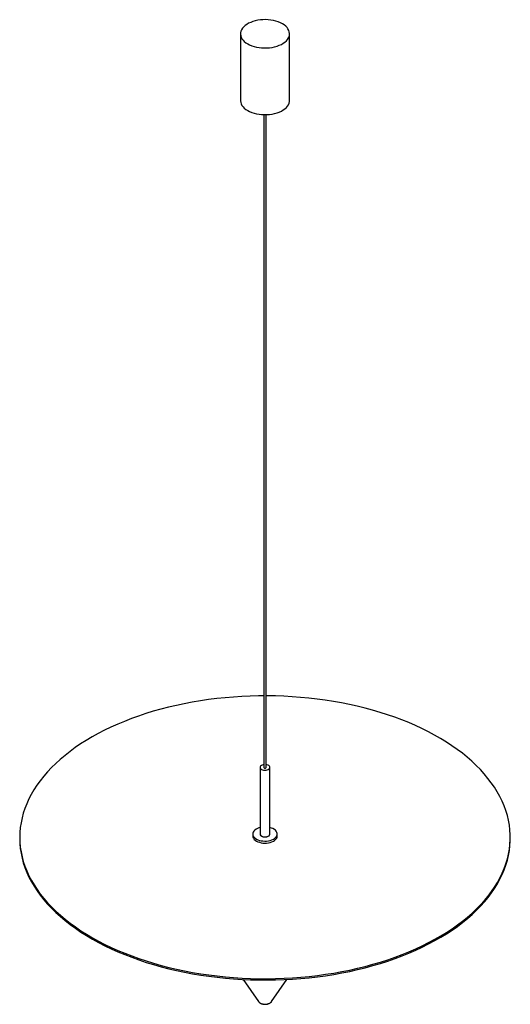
# Paper-space layout '_Isométrica' of a CAD drawing. Header units: millimetres. Extents: x -1449 to -849, y -777 to 428.
import ezdxf

# ---------------------------------------------------------------- set-up
doc = ezdxf.new("R2010")
doc.units = ezdxf.units.MM

psp = doc.layouts.new('_Isométrica')

# ---------------------------------------------------------------- linework, layer by layer
at = {"color": 7, "linetype": 'Continuous', "lineweight": 25}
for p, q in [((-1178.7, 411), (-1178.7, 329.4)), ((-1118.7, 329.4), (-1118.7, 411)), ((-1150.2, 312.1), (-1150.2, -487.2)), ((-1147.2, -487.2), (-1147.2, 312.1)), ((-1154.7, -487.2), (-1154.7, -568.8)), ((-1142.7, -568.8), (-1142.7, -487.2)), ((-1448.7, -572.7), (-1448.7, -574.4)), ((-1163.7, -568.8), (-1163.7, -571.3)), ((-1133.7, -571.3), (-1133.7, -568.8)), ((-848.7, -574.4), (-848.7, -572.7)), ((-1175.4, -746.9), (-1156.7, -773.9)), ((-1140.8, -773.9), (-1122, -746.9)), ((-1156.7, -773.9), (-1156.6, -774)), ((-1140.9, -774.1), (-1140.8, -773.9))]:
    psp.add_line(p, q, dxfattribs=at)
at = {"color": 7, "linetype": 'Continuous', "lineweight": 25, "flags": 128}
for points in [[(-1169.9, 398.8), (-1167.5, 397.5), (-1164.9, 396.4), (-1162, 395.5), (-1159.1, 394.8), (-1156, 394.2), (-1152.8, 393.9), (-1149.5, 393.7), (-1146.3, 393.8), (-1143.1, 394), (-1139.9, 394.5), (-1136.9, 395.1), (-1134, 396), (-1131.2, 397), (-1128.7, 398.1), (-1126.4, 399.5), (-1124.4, 400.9), (-1122.6, 402.5), (-1121.2, 404.2), (-1120, 406), (-1119.3, 407.8), (-1118.8, 409.6), (-1118.7, 411.5), (-1119, 413.4), (-1119.6, 415.2), (-1120.6, 417), (-1121.8, 418.7), (-1123.4, 420.4), (-1125.3, 421.9), (-1127.5, 423.3), (-1129.9, 424.5), (-1132.6, 425.6), (-1135.4, 426.6), (-1138.4, 427.3), (-1141.5, 427.8), (-1144.7, 428.2), (-1147.9, 428.4), (-1151.2, 428.3), (-1154.4, 428), (-1157.5, 427.6), (-1160.6, 426.9), (-1163.5, 426.1), (-1166.2, 425.1), (-1168.8, 423.9), (-1171, 422.6), (-1173.1, 421.1), (-1174.8, 419.6), (-1176.3, 417.9), (-1177.4, 416.1), (-1178.2, 414.3), (-1178.6, 412.4), (-1178.7, 410.6), (-1178.4, 408.7), (-1177.8, 406.9), (-1176.9, 405.1), (-1175.6, 403.3), (-1174, 401.7), (-1172.1, 400.2), (-1169.9, 398.8)], [(-1178.7, 329.4), (-1178.7, 328.9), (-1178.4, 327), (-1177.8, 325.2), (-1176.9, 323.4), (-1175.6, 321.7), (-1174, 320.1), (-1172.1, 318.5), (-1169.9, 317.1)], [(-1169.9, 317.1), (-1167.5, 315.9), (-1164.9, 314.8), (-1162, 313.9), (-1159.1, 313.1), (-1156, 312.6), (-1152.8, 312.2), (-1149.5, 312.1), (-1146.3, 312.1), (-1143.1, 312.4), (-1139.9, 312.8), (-1136.9, 313.5), (-1134, 314.3), (-1131.2, 315.3), (-1128.7, 316.5), (-1126.4, 317.8), (-1124.4, 319.3), (-1122.6, 320.9), (-1121.2, 322.5), (-1120, 324.3), (-1119.3, 326.1), (-1118.8, 328), (-1118.7, 329.4)], [(-1150.2, -399.5), (-1156.6, -399.6), (-1166.9, -399.9), (-1177.2, -400.3), (-1187.4, -401), (-1197.6, -401.8), (-1207.7, -402.9), (-1217.8, -404.2), (-1227.8, -405.7), (-1237.7, -407.3), (-1247.5, -409.2), (-1257.1, -411.2), (-1266.7, -413.5), (-1276.1, -415.9), (-1285.3, -418.5), (-1294.4, -421.3), (-1303.3, -424.3), (-1312, -427.5), (-1320.6, -430.8), (-1328.9, -434.3), (-1337.1, -437.9), (-1345, -441.7), (-1352.6, -445.7), (-1360.1, -449.8), (-1367.3, -454.1), (-1374.2, -458.5), (-1380.8, -463), (-1387.2, -467.7), (-1393.3, -472.5), (-1399.1, -477.4), (-1404.7, -482.4), (-1409.9, -487.5), (-1414.8, -492.7), (-1419.4, -498.1), (-1423.7, -503.5), (-1427.6, -509), (-1431.3, -514.5), (-1434.6, -520.2), (-1437.5, -525.8), (-1440.1, -531.6), (-1442.4, -537.4), (-1444.3, -543.2), (-1445.9, -549.1), (-1447.1, -555), (-1448, -560.9), (-1448.5, -566.9), (-1448.7, -572.8), (-1448.5, -578.8), (-1448, -584.7), (-1447.1, -590.6), (-1445.9, -596.5), (-1444.3, -602.4), (-1442.3, -608.2), (-1440.1, -614), (-1437.4, -619.8), (-1434.5, -625.5), (-1431.1, -631.1), (-1427.5, -636.7), (-1423.5, -642.2), (-1419.2, -647.6), (-1414.6, -652.9), (-1409.7, -658.1)], [(-1409.7, -658.1), (-1404.5, -663.2), (-1398.9, -668.3), (-1393.1, -673.2), (-1387, -677.9), (-1380.6, -682.6), (-1373.9, -687.1), (-1367, -691.5), (-1359.8, -695.8), (-1352.4, -699.9), (-1344.7, -703.9), (-1336.8, -707.7), (-1328.6, -711.3), (-1320.3, -714.8), (-1311.7, -718.1), (-1303, -721.2), (-1294.1, -724.2), (-1285, -727), (-1275.7, -729.6), (-1266.3, -732), (-1256.8, -734.3), (-1247.1, -736.3), (-1237.3, -738.2), (-1227.4, -739.8), (-1217.4, -741.3), (-1207.4, -742.6), (-1197.2, -743.6), (-1187.1, -744.5), (-1176.8, -745.1), (-1166.5, -745.6), (-1156.3, -745.9), (-1146, -745.9), (-1135.7, -745.7), (-1125.4, -745.4), (-1115.1, -744.8), (-1104.9, -744.1), (-1094.8, -743.1), (-1084.7, -741.9), (-1074.6, -740.5), (-1064.7, -739), (-1054.9, -737.2), (-1045.1, -735.3), (-1035.5, -733.1), (-1026.1, -730.8), (-1016.7, -728.2), (-1007.6, -725.5), (-998.6, -722.7), (-989.7, -719.6), (-981.1, -716.3), (-972.7, -712.9), (-964.4, -709.4), (-956.4, -705.6), (-948.6, -701.7), (-941.1, -697.7), (-933.7, -693.5), (-926.7, -689.2), (-919.9, -684.7), (-913.4, -680.1), (-907.1, -675.4), (-901.2, -670.5), (-895.5, -665.6), (-890.1, -660.5), (-885, -655.3), (-880.3, -650.1), (-875.8, -644.7), (-871.7, -639.2), (-867.9, -633.7), (-864.5, -628.1), (-861.4, -622.4), (-858.6, -616.7), (-856.1, -610.9), (-854, -605.1), (-852.3, -599.3), (-850.9, -593.4), (-849.8, -587.5), (-849.1, -581.5), (-848.8, -575.6), (-848.8, -569.6), (-849.1, -563.7), (-849.8, -557.8), (-850.9, -551.9), (-852.3, -546), (-854.1, -540.1), (-856.2, -534.3), (-858.7, -528.5), (-861.5, -522.8), (-864.6, -517.1), (-868.1, -511.5), (-871.9, -506), (-876, -500.6), (-880.5, -495.2), (-885.2, -489.9), (-890.3, -484.8), (-895.7, -479.7), (-901.4, -474.7), (-907.3, -469.9), (-913.6, -465.2), (-920.1, -460.6), (-926.9, -456.1), (-934, -451.8), (-941.3, -447.6), (-948.9, -443.5), (-956.7, -439.7), (-964.7, -435.9), (-972.9, -432.4), (-981.4, -429), (-990, -425.7), (-998.9, -422.7), (-1007.9, -419.8), (-1017.1, -417.1), (-1026.4, -414.6), (-1035.9, -412.3), (-1045.5, -410.1), (-1055.2, -408.2), (-1065, -406.4), (-1075, -404.8), (-1085, -403.5), (-1095.1, -402.3), (-1105.3, -401.4), (-1115.5, -400.6), (-1125.7, -400), (-1136, -399.7), (-1146.3, -399.5), (-1147.2, -399.5)], [(-1150.2, -483.8), (-1150.8, -483.9), (-1152.1, -484.3), (-1153.2, -484.9), (-1154.1, -485.6), (-1154.6, -486.4), (-1154.7, -487.3), (-1154.5, -488.1), (-1153.9, -488.9), (-1153, -489.6)], [(-1153, -489.6), (-1151.8, -490.1), (-1150.4, -490.5), (-1148.9, -490.6), (-1147.4, -490.5), (-1146, -490.2), (-1144.7, -489.8), (-1143.8, -489.1), (-1143.1, -488.3), (-1142.7, -487.5), (-1142.8, -486.6), (-1143.2, -485.8), (-1144, -485), (-1145, -484.4), (-1146.3, -484), (-1147.2, -483.8)], [(-1150.2, -487.2), (-1150.1, -487.5), (-1149.8, -487.8)], [(-1149.8, -487.8), (-1149.3, -488), (-1148.7, -488), (-1148.1, -488), (-1147.7, -487.8), (-1147.3, -487.5), (-1147.2, -487.2)], [(-1154.7, -560.9), (-1156.1, -561.3), (-1158, -562), (-1159.7, -562.9), (-1161.1, -564), (-1162.3, -565.1), (-1163.1, -566.4), (-1163.6, -567.7), (-1163.7, -569), (-1163.5, -570.3), (-1162.9, -571.6), (-1162, -572.8), (-1160.8, -573.9), (-1159.3, -574.9)], [(-1159.3, -574.9), (-1157.6, -575.8), (-1155.6, -576.5), (-1153.5, -577), (-1151.3, -577.3), (-1149, -577.5), (-1146.7, -577.4), (-1144.5, -577.1), (-1142.3, -576.6), (-1140.3, -576), (-1138.5, -575.2), (-1137, -574.2), (-1135.7, -573.1), (-1134.7, -571.9), (-1134, -570.6), (-1133.7, -569.3), (-1133.8, -568), (-1134.2, -566.7), (-1134.9, -565.4), (-1136, -564.2), (-1137.3, -563.2), (-1139, -562.2), (-1140.8, -561.5), (-1142.7, -560.9)], [(-1448.7, -574.4), (-1448.7, -574.5), (-1448.5, -580.4), (-1448, -586.3), (-1447.1, -592.3), (-1445.9, -598.2), (-1444.3, -604), (-1442.3, -609.9), (-1440.1, -615.7), (-1437.4, -621.4), (-1434.5, -627.1), (-1431.1, -632.8), (-1427.5, -638.3), (-1423.5, -643.8), (-1419.2, -649.2), (-1414.6, -654.5), (-1409.7, -659.7)], [(-1409.7, -659.7), (-1404.5, -664.9), (-1398.9, -669.9), (-1393.1, -674.8), (-1387, -679.6), (-1380.6, -684.2), (-1373.9, -688.8), (-1367, -693.2), (-1359.8, -697.4), (-1352.4, -701.5), (-1344.7, -705.5), (-1336.8, -709.3), (-1328.6, -712.9), (-1320.3, -716.4), (-1311.7, -719.7), (-1303, -722.9), (-1294.1, -725.9), (-1285, -728.6), (-1275.7, -731.3), (-1266.3, -733.7), (-1256.8, -735.9), (-1247.1, -738), (-1237.3, -739.8), (-1227.4, -741.5), (-1217.4, -742.9), (-1207.4, -744.2), (-1197.2, -745.3), (-1187.1, -746.1), (-1176.8, -746.8), (-1166.5, -747.2), (-1156.3, -747.5), (-1146, -747.5), (-1135.7, -747.4), (-1125.4, -747), (-1115.1, -746.5), (-1104.9, -745.7), (-1094.8, -744.7), (-1084.7, -743.5), (-1074.6, -742.2), (-1064.7, -740.6), (-1054.9, -738.8), (-1045.1, -736.9), (-1035.5, -734.7), (-1026.1, -732.4), (-1016.7, -729.9), (-1007.6, -727.2), (-998.6, -724.3), (-989.7, -721.2), (-981.1, -718), (-972.7, -714.6), (-964.4, -711), (-956.4, -707.3), (-948.6, -703.4), (-941.1, -699.3), (-933.7, -695.2), (-926.7, -690.8), (-919.9, -686.4), (-913.4, -681.8), (-907.1, -677), (-901.2, -672.2), (-895.5, -667.2), (-890.1, -662.1), (-885, -657), (-880.3, -651.7), (-875.8, -646.3), (-871.7, -640.9), (-867.9, -635.3), (-864.5, -629.7), (-861.4, -624.1), (-858.6, -618.4), (-856.1, -612.6), (-854, -606.8), (-852.3, -600.9), (-850.9, -595), (-849.8, -589.1), (-849.1, -583.2), (-848.8, -577.2), (-848.7, -574.4)], [(-1163.7, -571.3), (-1163.7, -571.4), (-1163.5, -572.7), (-1162.9, -574), (-1162, -575.3), (-1160.8, -576.4), (-1159.3, -577.4)], [(-1159.3, -577.4), (-1157.6, -578.2), (-1155.6, -578.9), (-1153.5, -579.5), (-1151.3, -579.8), (-1149, -579.9), (-1146.7, -579.8), (-1144.5, -579.6), (-1142.3, -579.1), (-1140.3, -578.4), (-1138.5, -577.6), (-1137, -576.6), (-1135.7, -575.5), (-1134.7, -574.3), (-1134, -573.1), (-1133.7, -571.8), (-1133.7, -571.3)], [(-1154.7, -568.8), (-1154.6, -569.6), (-1154.1, -570.4), (-1153.2, -571.1), (-1152.1, -571.7), (-1150.8, -572.1), (-1149.3, -572.3), (-1147.8, -572.2), (-1146.3, -572), (-1145, -571.5), (-1144, -570.9), (-1143.2, -570.2), (-1142.8, -569.4), (-1142.7, -568.8)], [(-1153, -571.3), (-1151.8, -571.8), (-1150.4, -572.1), (-1148.9, -572.3), (-1147.4, -572.2), (-1146, -571.9), (-1144.7, -571.4), (-1143.8, -570.8), (-1143.1, -570), (-1142.7, -569.1), (-1142.7, -568.8)], [(-1153, -571.3), (-1151.8, -571.8), (-1150.4, -572.1), (-1148.9, -572.3), (-1147.4, -572.2), (-1146, -571.9), (-1144.7, -571.4), (-1143.8, -570.8), (-1143.1, -570), (-1142.7, -569.1), (-1142.7, -568.8)]]:
    psp.add_lwpolyline(points, dxfattribs=at)
at = {"color": 8, "linetype": 'Continuous', "lineweight": 25, "flags": 128}
psp.add_lwpolyline([(-1156.6, -774), (-1156.3, -774.4), (-1155.4, -775.2), (-1154.1, -775.9), (-1152.7, -776.5), (-1151.1, -776.8), (-1149.4, -777), (-1147.6, -777), (-1145.9, -776.8), (-1144.4, -776.4), (-1143, -775.8), (-1141.8, -775), (-1140.9, -774.2), (-1140.9, -774.1)], dxfattribs=at)
at = {"color": 7, "linetype": 'Continuous', "lineweight": 25}
psp.add_arc((-1151.8, -568.6), 2.89, 184.2066, 247.1136, dxfattribs=at)
for points, knots in [([(-1156.6, -774), (-1156.5, -774.1), (-1156.2, -774.6), (-1155.5, -775.2), (-1154.8, -775.6), (-1154.5, -775.8)], [0, 0, 0, 0, 0.1427403, 0.607172, 1, 1, 1, 1]), ([(-1154.5, -775.8), (-1154.3, -776), (-1153.6, -776.3), (-1152.3, -776.8), (-1150.8, -777.1), (-1149.1, -777.3), (-1147.4, -777.2), (-1145.8, -777), (-1144.2, -776.5), (-1142.8, -775.8), (-1141.7, -775.1), (-1141.2, -774.4), (-1140.9, -774.1)], [0, 0, 0, 0, 0.058846, 0.165494, 0.271749, 0.377595, 0.483353, 0.58955, 0.696713, 0.805512, 0.916229, 1, 1, 1, 1])]:
    psp.add_open_spline(points, degree=3, knots=knots, dxfattribs=at)

doc.saveas('drawing.dxf')
